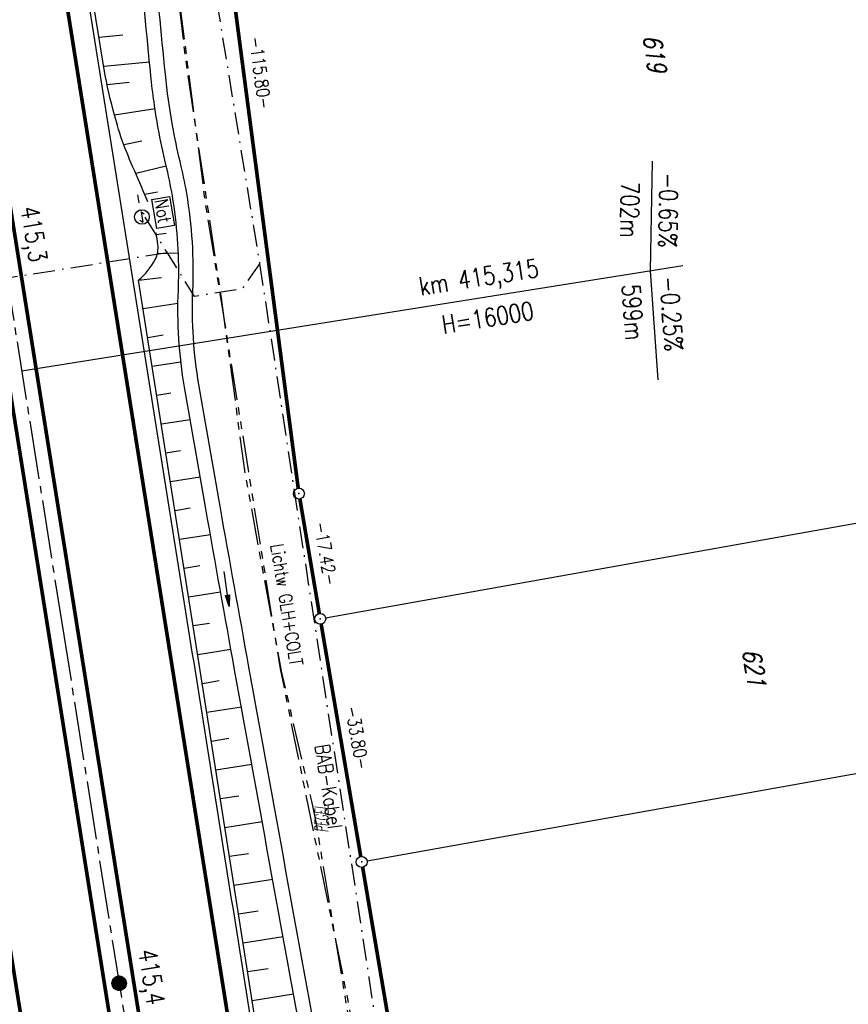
# Model space of a CAD drawing. Extents: x 447693 to 448165, y 439527 to 440695.
# Tile 55 of 88: x 447943 to 448057, y 439977 to 440112. Entities that reach past the tile are written whole.
import ezdxf

# ---------------------------------------------------------------- set-up
doc = ezdxf.new("R2010")
doc.units = 0
doc.header["$LTSCALE"] = 2
doc.header["$MEASUREMENT"] = 0
for name, pattern in [('ACHSE', [5.5, 4, -0.5, 0.5, -0.5]), ('AUSGEZOGEN', [0]), ('BAB-FM2', [2.6, 1.5, -0.5, 0.1, -0.5]), ('PHANTOMX2', [5, 2.5, -0.5, 0.5, -0.5, 0.5, -0.5])]:
    doc.linetypes.add(name, pattern=pattern)
doc.layers.get('0').update_dxf_attribs({"linetype": 'AUSGEZOGEN'})
for name, color, linetype in [('209-ABSTAND', 8, 'AUSGEZOGEN'), ('209-FLSTNR', 8, 'AUSGEZOGEN'), ('209-GRENZL', 8, 'AUSGEZOGEN'), ('209-GRENZL-BAB', 7, 'AUSGEZOGEN'), ('209-GRENZP-BAB', 7, 'AUSGEZOGEN'), ('ACHSETOP', 250, 'ACHSE'), ('ANMERKUNG', 7, 'CONTINUOUS'), ('BAB_FM', 5, 'BAB-FM2'), ('BOESCHG', 250, 'AUSGEZOGEN'), ('FBRTOP', 250, 'AUSGEZOGEN'), ('HEKT_B', 250, 'CONTINUOUS'), ('Lichtwellenleiter COLT', 46, 'PHANTOMX2'), ('Lichtwellenleiter GLH', 46, 'PHANTOMX2'), ('MULDE', 250, 'AUSGEZOGEN'), ('NS', 5, 'AUSGEZOGEN'), ('NZ', 250, 'AUSGEZOGEN'), ('PFEILTOP', 200, 'AUSGEZOGEN')]:
    doc.layers.add(name, color=color, linetype=linetype)
doc.styles.add('ROMANS', font='romans.shx', dxfattribs={"width": 0.8})

# ---------------------------------------------------------------- blocks, each defined once
blk = doc.blocks.new('NOTRUFS')
for p, q in [((-0.7, 0), (-0.36, 0.35)), ((-0.7, 0), (0.7, 0)), ((0.36, -0.35), (0.7, 0))]:
    blk.add_line(p, q)
blk.add_lwpolyline([(-2.14, 4.19), (1.88, 4.19), (1.88, 1.75), (-2.14, 1.75)], close=True)
blk.add_circle((0, 0), 1)
at = {"style": 'ROMANS', "width": 0.8}
blk.add_text('Not', height=1.8, dxfattribs=at).set_placement((-1.98, 2.07))
blk = doc.blocks.new('*X15')
at = {"color": 0}
for p, q in [((212.23, 257.39), (213.24, 258.4)), ((212.24, 257.33), (213.31, 258.4)), ((212.24, 257.47), (213.17, 258.4)), ((212.24, 257.26), (213.37, 258.39)), ((212.24, 257.55), (213.09, 258.39)), ((212.25, 257.2), (213.43, 258.38)), ((212.26, 257.63), (213, 258.37)), ((212.27, 257.14), (213.49, 258.37)), ((212.28, 257.09), (213.55, 258.35)), ((212.29, 257.73), (212.9, 258.35)), ((212.3, 257.04), (213.6, 258.33)), ((212.32, 256.99), (213.65, 258.31)), ((212.34, 257.86), (212.78, 258.29)), ((212.35, 256.94), (213.69, 258.29)), ((212.37, 256.9), (213.74, 258.26)), ((212.4, 256.85), (213.78, 258.24)), ((212.43, 256.81), (213.83, 258.21)), ((212.46, 256.77), (213.86, 258.18)), ((212.49, 256.73), (213.9, 258.14)), ((212.53, 256.7), (213.94, 258.11)), ((212.56, 256.66), (213.97, 258.07)), ((212.6, 256.63), (214.01, 258.03)), ((212.64, 256.6), (214.04, 257.99)), ((212.68, 256.57), (214.07, 257.95)), ((212.73, 256.54), (214.09, 257.91)), ((212.77, 256.52), (214.12, 257.86)), ((212.82, 256.49), (214.14, 257.82)), ((212.87, 256.47), (214.16, 257.77)), ((212.92, 256.45), (214.18, 257.72)), ((212.97, 256.44), (214.2, 257.66)), ((213.03, 256.42), (214.21, 257.6)), ((213.09, 256.41), (214.22, 257.54)), ((213.16, 256.41), (214.23, 257.48)), ((213.22, 256.4), (214.23, 257.41)), ((213.3, 256.41), (214.23, 257.34)), ((213.38, 256.41), (214.22, 257.26)), ((213.46, 256.43), (214.2, 257.17)), ((213.56, 256.46), (214.18, 257.07)), ((213.69, 256.51), (214.12, 256.95))]:
    blk.add_line(p, q, dxfattribs=at)
blk = doc.blocks.new('SRMAST2')
at = {"color": 0}
blk.add_circle((0, 0), 0.999, dxfattribs=at)
blk.add_point((0, 0), dxfattribs=at)
blk.add_blockref('*X15', (-213.23, -257.4))
blk = doc.blocks.new('PFEIL2')
at = {"color": 0}
for p, q in [((0.88, 0), (-2.4, -0.01)), ((0.88, -0.27), (0.88, 0.28)), ((0.88, 0.28), (2.43, 0.01)), ((0.91, 0.27), (0.88, 0.26)), ((0.97, 0.26), (0.88, 0.25)), ((1.02, 0.25), (0.88, 0.23)), ((1.07, 0.24), (0.88, 0.21)), ((1.13, 0.23), (0.88, 0.19)), ((1.18, 0.22), (0.88, 0.17)), ((1.24, 0.21), (0.88, 0.15)), ((1.29, 0.21), (0.88, 0.14)), ((1.34, 0.2), (0.88, 0.12)), ((1.4, 0.19), (0.88, 0.1)), ((1.45, 0.18), (0.88, 0.08)), ((1.51, 0.17), (0.88, 0.06)), ((1.56, 0.16), (0.88, 0.04)), ((1.61, 0.15), (0.88, 0.02)), ((1.67, 0.14), (0.88, 0.01)), ((1.72, 0.13), (0.88, -0.01)), ((1.78, 0.12), (0.88, -0.03)), ((1.83, 0.11), (0.88, -0.05)), ((1.88, 0.1), (0.88, -0.07)), ((1.94, 0.09), (0.88, -0.09)), ((2.05, 0.08), (0.88, -0.12)), ((1.99, 0.08), (0.88, -0.11)), ((2.1, 0.07), (0.88, -0.14)), ((2.15, 0.06), (0.88, -0.16)), ((2.21, 0.05), (0.88, -0.18)), ((2.26, 0.04), (0.88, -0.2)), ((2.32, 0.03), (0.88, -0.22)), ((2.37, 0.02), (0.88, -0.23)), ((2.42, 0.01), (0.88, -0.25)), ((2.43, 0.01), (0.88, -0.27))]:
    blk.add_line(p, q, dxfattribs=at)
blk = doc.blocks.new('GST')
at = {"color": 0}
blk.add_circle((0, 0), 0.75, dxfattribs=at)
blk.add_point((0, 0), dxfattribs=at)

msp = doc.modelspace()

# ---------------------------------------------------------------- linework, layer by layer
at = {"layer": '209-GRENZL'}
for p, q in [((447985.43, 440030.26), (448084.09, 440047.91)), ((447991.11, 439996.94), (448089.4, 440014.54))]:
    msp.add_line(p, q, dxfattribs=at)
at = {"layer": '209-GRENZL-BAB', "const_width": 0.5, "flags": 128}
for points in [[(447966.79, 440161.37), (447981.67, 440048.04)], [(447981.9, 440046.56), (447984.56, 440030.87)], [(447984.82, 440029.39), (447990.24, 439997.55)], [(447990.5, 439996.07), (448010.76, 439876.56)]]:
    msp.add_lwpolyline(points, dxfattribs=at)
at = {"layer": 'ACHSETOP'}
msp.add_lwpolyline([(447846.97, 440672.45), (447854.98, 440622.11), (447866.77, 440548.04), (447886.41, 440424.59), (447902.12, 440325.83), (447913.91, 440251.77), (447929.62, 440153.01), (447941.41, 440078.94), (447949.27, 440029.56), (447961.05, 439955.49), (447972.84, 439881.42), (447988.55, 439782.67), (448008.19, 439659.22), (448023.91, 439560.46), (448025.33, 439551.55)], dxfattribs=at)
at = {"layer": 'BAB_FM', "flags": 128}
for points in [[(447951.35, 440227.7), (447960.86, 440173.45), (447961.12, 440170.56), (447968.15, 440129.11), (447976.38, 440078.78), (447973.98, 440075.36), (447967.47, 440074.32), (447963.73, 440080.31), (447959.99, 440086.29), (447959.67, 440088.27)], [(447963.73, 440080.31), (447921.22, 440073.53), (447922.05, 440068.27)], [(447976.38, 440078.78), (447983.76, 440030.34), (447991.36, 439980.92), (447998.74, 439931.46), (448006.67, 439878.05), (448007.2, 439874.08), (448012.99, 439832.47), (448020.09, 439782.97), (448026.51, 439733.37), (448034.94, 439684.08), (448038.59, 439661.37), (448039.38, 439656.43), (448045.41, 439624.99), (448052.69, 439585.65)]]:
    msp.add_lwpolyline(points, dxfattribs=at)
at = {"layer": 'BOESCHG'}
for p, q in [((447960.75, 440111.94), (447960.75, 440111.94)), ((447957.63, 440110.11), (447954.37, 440109.8)), ((447954.39, 440109.66), (447954.39, 440109.66)), ((447961.14, 440107.96), (447961.14, 440107.96)), ((447961.29, 440106.45), (447955.01, 440105.83)), ((447955.03, 440105.72), (447955.03, 440105.72)), ((447958.51, 440103.66), (447955.48, 440103.34)), ((447961.71, 440102.47), (447961.71, 440102.47)), ((447962.04, 440100.02), (447956.48, 440099.18)), ((447962.28, 440098.51), (447962.28, 440098.51)), ((447960.25, 440095.59), (447957.77, 440095.1)), ((447963.03, 440094.58), (447963.03, 440094.58)), ((447963.58, 440092.17), (447959.39, 440091.17)), ((447963.92, 440090.68), (447963.92, 440090.68)), ((447962.38, 440088.61), (447960.63, 440088.31)), ((447964.63, 440086.75), (447964.63, 440086.75)), ((447962.23, 440082.83), (447963.58, 440082.98)), ((447965.09, 440082.78), (447965.09, 440082.77)), ((447965.24, 440080.26), (447962.37, 440080.18)), ((447965.28, 440078.78), (447965.28, 440078.78)), ((447959.8, 440076.56), (447962.92, 440076.93)), ((447965.22, 440074.78), (447965.22, 440074.78)), ((447965.18, 440073.36), (447960.42, 440072.61)), ((447965.2, 440070.78), (447965.2, 440070.78)), ((447963.15, 440068.99), (447961.05, 440068.66)), ((447965.44, 440066.79), (447965.44, 440066.79)), ((447965.59, 440065.32), (447961.67, 440064.71)), ((447965.93, 440062.82), (447965.93, 440062.82)), ((447964.23, 440061.06), (447962.29, 440060.76)), ((447966.6, 440058.88), (447966.6, 440058.88)), ((447966.86, 440057.43), (447962.92, 440056.8)), ((447967.29, 440054.94), (447967.29, 440054.94)), ((447965.54, 440053.17), (447963.54, 440052.85)), ((447967.98, 440051), (447967.97, 440051)), ((447968.23, 440049.54), (447964.16, 440048.9)), ((447968.67, 440047.06), (447968.67, 440047.06)), ((447966.86, 440045.28), (447964.79, 440044.95)), ((447969.37, 440043.12), (447969.37, 440043.12)), ((447969.63, 440041.66), (447965.41, 440041)), ((447970.07, 440039.18), (447970.07, 440039.18)), ((447968.18, 440037.39), (447966.03, 440037.05)), ((447970.77, 440035.24), (447970.77, 440035.24)), ((447971.03, 440033.79), (447966.66, 440033.1)), ((447971.48, 440031.31), (447971.48, 440031.31)), ((447969.51, 440029.5), (447967.28, 440029.15)), ((447972.19, 440027.37), (447972.19, 440027.37)), ((447972.45, 440025.91), (447967.9, 440025.2)), ((447972.9, 440023.43), (447972.9, 440023.43)), ((447970.85, 440021.61), (447968.53, 440021.24)), ((447973.61, 440019.5), (447973.61, 440019.5)), ((447973.88, 440018.04), (447969.15, 440017.29)), ((447974.33, 440015.56), (447974.33, 440015.56)), ((447972.18, 440013.72), (447969.77, 440013.34)), ((447975.04, 440011.63), (447975.04, 440011.63)), ((447975.31, 440010.16), (447970.39, 440009.39)), ((447975.76, 440007.69), (447975.76, 440007.69)), ((447973.52, 440005.83), (447971.01, 440005.44)), ((447976.47, 440003.75), (447976.47, 440003.75)), ((447976.74, 440002.29), (447971.63, 440001.49)), ((447977.19, 439999.82), (447977.18, 439999.82)), ((447974.85, 439997.94), (447972.26, 439997.54)), ((447977.9, 439995.88), (447977.9, 439995.88)), ((447978.17, 439994.42), (447972.88, 439993.58)), ((447978.62, 439991.95), (447978.62, 439991.95)), ((447976.19, 439990.06), (447973.5, 439989.63)), ((447979.33, 439988.01), (447979.33, 439988.01)), ((447979.6, 439986.54), (447974.12, 439985.68)), ((447980.05, 439984.08), (447980.05, 439984.08)), ((447977.53, 439982.17), (447974.74, 439981.73)), ((447980.76, 439980.14), (447980.76, 439980.14)), ((447981.03, 439978.67), (447975.36, 439977.78))]:
    msp.add_line(p, q, dxfattribs=at)
for points in [[(447955.21, 440104.62), (447947.37, 440152.93), (447948.68, 440156.13), (447945.14, 440177.25), (447943.51, 440190.39), (447940.72, 440195.18), (447933.42, 440241.66), (447926.22, 440286.96), (447920.54, 440322.19), (447913.64, 440365.95), (447907.17, 440406.52), (447900.27, 440449.95), (447882.45, 440561.86), (447875.12, 440607.97), (447867.72, 440654.22), (447864.41, 440675.23)], [(448042.66, 439554.31), (448038.84, 439578.62), (448033.04, 439614.81), (448027.02, 439652.99), (448021.51, 439687.69), (448014.5, 439731.65), (448007.86, 439773.21), (447999.64, 439824.9), (447993.12, 439866.68), (447985.76, 439912.34), (447977.73, 439962.71), (447968.38, 440022.17), (447959.8, 440076.56)]]:
    msp.add_lwpolyline(points, dxfattribs=at)
for points in [[(447961.04, 440087.29, 0.01278), (447959.96, 440089.87, -0.008632), (447958.12, 440094.2, -0.028208), (447956.74, 440098.25, -0.018449), (447955.21, 440104.62)], [(447959.8, 440076.56, 0.088503), (447962.06, 440079.39, 0.157245), (447962.44, 440081.42, 0.012712), (447962.19, 440083.03, 0.033695)]]:
    msp.add_lwpolyline(points, format="xyb", dxfattribs=at)
at = {"layer": 'FBRTOP', "const_width": 0.5}
for points in [[(447860.79, 440674.65), (447868.81, 440624.31), (447880.59, 440550.24), (447900.23, 440426.79), (447915.95, 440328.03), (447927.73, 440253.97), (447943.45, 440155.21), (447955.23, 440081.14), (447963.09, 440031.76), (447974.88, 439957.69), (447986.66, 439883.62), (448002.38, 439784.87), (448022.02, 439661.42), (448037.73, 439562.66), (448039.15, 439553.75)], [(447833.14, 440670.25), (447841.15, 440619.91), (447852.94, 440545.84), (447872.58, 440422.39), (447888.3, 440323.63), (447900.08, 440249.57), (447915.8, 440150.81), (447927.58, 440076.74), (447935.44, 440027.36), (447947.22, 439953.29), (447959.01, 439879.23), (447974.72, 439780.47), (447994.37, 439657.02), (448010.08, 439558.26), (448011.5, 439549.35)]]:
    msp.add_lwpolyline(points, dxfattribs=at)
at = {"layer": 'FBRTOP'}
for points in [[(447863.76, 440675.12, 0.000001), (447863.91, 440674.16, -0.000001), (447871.77, 440624.78), (447883.55, 440550.71, -0.000005), (447893.37, 440488.99, 0.000006), (447903.2, 440427.26, 0.000001), (447911.05, 440377.88, -0.000001), (447918.91, 440328.51), (447930.7, 440254.44, -0.000002), (447938.55, 440205.06, 0.000002), (447946.41, 440155.68), (447958.2, 440081.61), (447966.05, 440032.23, 0.000001), (447971.95, 439995.2, -0.000001), (447977.84, 439958.16, -0.000005), (447983.73, 439921.13, 0.000005), (447989.62, 439884.1, 0.000004), (447997.48, 439834.72, -0.000003), (448005.34, 439785.34, 0), (448016.8, 439713.32, -0.000001), (448024.98, 439661.89, -0.000001), (448032.84, 439612.51, 0.000002), (448040.7, 439563.13), (448042.11, 439554.22, -0.000002)], [(447926.48, 440062.97), (447932.23, 440026.85, 0.000001), (447938.12, 439989.82), (447944.02, 439952.78, -0.000005), (447949.91, 439915.75, 0.000005), (447955.8, 439878.71, 0.000004), (447963.66, 439829.34, -0.000003), (447971.52, 439779.96), (447982.97, 439707.94), (447991.16, 439656.51, -0.000001), (447999.02, 439607.13, 0.000002), (448006.87, 439557.75), (448008.29, 439548.84, -0.000002)]]:
    msp.add_lwpolyline(points, format="xyb", dxfattribs=at)
at = {"layer": 'FBRTOP', "const_width": 0.5}
for points in [[(447869.98, 440514.59, -0.002287), (447874.61, 440486, 0.000006), (447884.43, 440424.28, 0.000001), (447892.29, 440374.9, -0.000001), (447900.15, 440325.52), (447911.93, 440251.45, -0.000002), (447919.79, 440202.07, 0.000002), (447927.65, 440152.69), (447939.43, 440078.63), (447947.29, 440029.25, 0.000001), (447953.18, 439992.21, -0.000001), (447959.08, 439955.18, -0.000005), (447964.97, 439918.14, 0.000005), (447970.86, 439881.11, 0.000004), (447978.72, 439831.73, -0.000003), (447986.58, 439782.35, 0), (447998.04, 439710.34, -0.000001), (448006.22, 439658.91, -0.000001), (448014.08, 439609.53, 0.000002), (448021.93, 439560.15), (448023.35, 439551.24, -0.000002)], [(447874.06, 440515.26, 0.001447), (447878.56, 440486.63, 0.000006), (447888.38, 440424.91, 0.000001), (447896.24, 440375.53, -0.000001), (447904.1, 440326.15), (447915.88, 440252.08, -0.000002), (447923.74, 440202.7, 0.000002), (447931.6, 440153.32), (447943.38, 440079.25), (447951.24, 440029.88, 0.000001), (447957.13, 439992.84, -0.000001), (447963.03, 439955.81, -0.000005), (447968.92, 439918.77, 0.000005), (447974.81, 439881.74, 0.000004), (447982.67, 439832.36, -0.000003), (447990.53, 439782.98, 0), (448001.99, 439710.97, -0.000001), (448010.17, 439659.54, -0.000001), (448018.03, 439610.16, 0.000002), (448025.88, 439560.78), (448027.3, 439551.87, -0.000002)]]:
    msp.add_lwpolyline(points, format="xyb", dxfattribs=at)
at = {"layer": 'Lichtwellenleiter COLT', "flags": 128}
msp.add_lwpolyline([(447873.75, 440676.71), (447874.65, 440671.23), (447882.74, 440621.82), (447893.24, 440559.75), (447906.65, 440487.42), (447909.39, 440471.15), (447912.72, 440453.22), (447917.04, 440405.94), (447919.89, 440390.18), (447927.84, 440336.25), (447942.3, 440260.57), (447954.04, 440202.74), (447957.7, 440188.26), (447959.4, 440175.75), (447960.07, 440169.25), (447961.81, 440148.13), (447963.55, 440130.17), (447963.51, 440129.33), (447968.86, 440087.56), (447979.19, 440023.26), (447988.53, 439977.53), (447998.44, 439914.32), (448006.28, 439873.12), (448006.27, 439869.16), (448005.87, 439863.61), (448011.83, 439814.84), (448022.86, 439739.26), (448030.58, 439692.06), (448033.66, 439662.67), (448034.27, 439659.87), (448034.65, 439656.96), (448036.78, 439648.13), (448050.92, 439574.94), (448054.16, 439556.14)], dxfattribs=at)
at = {"layer": 'Lichtwellenleiter GLH', "flags": 128}
msp.add_lwpolyline([(447872.96, 440676.59), (447875.37, 440660.32), (447880.41, 440631.06), (447880.41, 440631.06), (447886.15, 440597.16), (447886.15, 440597.16), (447893.66, 440558.32), (447900.67, 440519.92), (447907.3, 440482.7), (447909.23, 440471.06), (447912.7, 440452.29), (447915, 440432.62), (447915.79, 440423.49), (447919.23, 440390.88), (447920.34, 440380.59), (447924.42, 440355.62), (447927.84, 440336.25), (447929.45, 440326.79), (447935.53, 440296.18), (447942.03, 440262.98), (447948.8, 440230.47), (447954.11, 440202.75), (447958.92, 440178.19), (447960.61, 440159.32), (447960.9, 440156.04), (447963.29, 440131.5), (447963.51, 440129.33), (447966.23, 440106.67), (447971.09, 440074.14), (447974.37, 440050.02), (447979.33, 440022.96), (447983.47, 440005.12), (447984.11, 440002.09), (447989.09, 439972.24), (447993.55, 439944.13), (447998.87, 439913.91), (448004.74, 439881.86), (448006.3, 439864.42), (448005.45, 439862.68), (448012.77, 439800.67), (448020.08, 439759.7), (448023.77, 439738.98), (448034.49, 439656.87), (448036.62, 439648.04), (448043.77, 439613.25), (448044.25, 439610.86), (448044.7, 439608.34), (448054.08, 439556.13)], dxfattribs=at)
at = {"layer": 'MULDE'}
for points in [[(447965.27, 440076.3, 0.048585), (447964.42, 440088.11, 0.017166), (447963.53, 440092.4, -0.015196), (447962.48, 440097.38, -0.019526), (447961.47, 440104.59, -0.004103), (447958.35, 440138.75, -0.018099), (447958.09, 440144.29, -0.007086), (447958.14, 440158.31, -0.007086)], [(448004.04, 439873.96, 0.046966), (448003.66, 439874.58, -0.100959), (448003.18, 439875.58, -0.010623), (448002.11, 439880.33, -0.002155), (447997.4, 439904.1, -0.000094), (447992.18, 439931.09, 0.000305), (447990.56, 439939.44, 0.000583), (447987.76, 439953.76, -0.000811), (447985.75, 439964.04, -0.002796), (447985.08, 439967.59, -0.000179), (447974.92, 440023.51, -0.000992), (447970.96, 440045.56, -0.001313), (447968.06, 440062.23, -0.05328), (447967.23, 440075.11, 0.053136), (447966.39, 440088.45, 0.017166), (447965.47, 440092.87, -0.015196), (447964.45, 440097.73, -0.019526), (447963.46, 440104.79, -0.004103), (447960.34, 440138.92, -0.018099), (447960.09, 440144.31, -0.007086), (447960.14, 440158.27, -0.007086)], [(448001.89, 439873.62, -0.084945), (448001.24, 439875.1, -0.010623), (448000.15, 439879.93, -0.002155), (447995.44, 439903.72, -0.000094), (447990.22, 439930.71, 0.000305), (447988.6, 439939.06, 0.000583), (447985.79, 439953.37, -0.000811), (447983.78, 439963.66, -0.002796), (447983.11, 439967.23, -0.000179), (447972.95, 440023.16, -0.000992), (447969, 440045.22, -0.001313), (447966.08, 440061.89, -0.05328), (447965.24, 440075.19, 0.00454), (447965.27, 440076.3, 0.017166)]]:
    msp.add_lwpolyline(points, format="xyb", dxfattribs=at)
at = {"layer": 'NZ'}
for p, q in [((448030.17, 440092.85), (448029.92, 440077.85)), ((447943.77, 440064.13), (448034.39, 440078.57)), ((448029.92, 440077.85), (448030.98, 440062.89))]:
    msp.add_line(p, q, dxfattribs=at)

# ---------------------------------------------------------------- block references
at = {"layer": '209-GRENZP-BAB', "rotation": 279.0411497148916}
for p in [(447981.77, 440047.3), (447984.69, 440030.13), (447990.37, 439996.81)]:
    msp.add_blockref('GST', p, dxfattribs=at)
at = {"layer": 'HEKT_B'}
msp.add_blockref('SRMAST2', (447957.12, 439980.18), dxfattribs=at)
at = {"layer": 'NS', "rotation": 279.4493192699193}
msp.add_blockref('NOTRUFS', (447960.25, 440085.21), dxfattribs=at)
at = {"layer": 'PFEILTOP', "rotation": 278.1146365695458}
msp.add_blockref('PFEIL2', (447971.85, 440034.24), dxfattribs=at)

# ---------------------------------------------------------------- texts
at = {"layer": '209-ABSTAND', "char_height": 1.8, "attachment_point": 5, "style": 'ROMANS'}
for s, insert, rotation in [('-115.80-', (447976.48, 440105), 277.4828), ('-17.42-', (447985.43, 440039.09), 279.6498), ('-33.80-', (447989.77, 440013.85), 279.6751)]:
    msp.add_mtext(s, dxfattribs=dict(at, insert=insert, rotation=rotation))
at = {"layer": '209-FLSTNR', "style": 'ROMANS', "oblique": 15, "width": 0.8}
for s, p in [('619', (448028.89, 440109.99)), ('621', (448042.52, 440025.83))]:
    msp.add_text(s, height=2.5, rotation=279.0411, dxfattribs=at).set_placement(p)
at = {"layer": 'ANMERKUNG', "style": 'ROMANS', "oblique": 7, "width": 0.5}
msp.add_text('PEGEL', height=1.8, rotation=90, dxfattribs=at).set_placement((447985.76, 440000.89))
at = {"layer": 'BAB_FM', "style": 'ROMANS', "width": 0.8}
msp.add_text('BAB-Kabel', height=2, rotation=278.9525, dxfattribs=at).set_placement((447983.93, 440012.78))
at = {"layer": 'HEKT_B', "style": 'ROMANS', "width": 0.8}
for s, p in [('415,3', (447943.63, 440086.49)), ('415,4', (447959.75, 439984.66))]:
    msp.add_text(s, height=2.5, rotation=279.0411, dxfattribs=at).set_placement(p)
at = {"layer": 'Lichtwellenleiter GLH', "style": 'ROMANS', "width": 0.8}
msp.add_text('Lichtw GLH+COLT', height=1.8, rotation=279.2134, dxfattribs=at).set_placement((447977.85, 440040.24))
at = {"layer": 'NZ', "style": 'ROMANS', "width": 0.8}
for s, rotation, p in [('-0.65%', 269.0521, (448031.23, 440091.3)), ('702m', 269.0521, (448025.93, 440090.07)), ('km 415,315', 9.0521, (447998.46, 440074.44)), ('-0.25%', 274.0521, (448031.22, 440076.98)), ('599m', 274.0521, (448026.01, 440075.92)), ('H=16000', 9.0521, (448001.57, 440069.18))]:
    msp.add_text(s, height=2.5, rotation=rotation, dxfattribs=at).set_placement(p)

doc.saveas('drawing.dxf')
